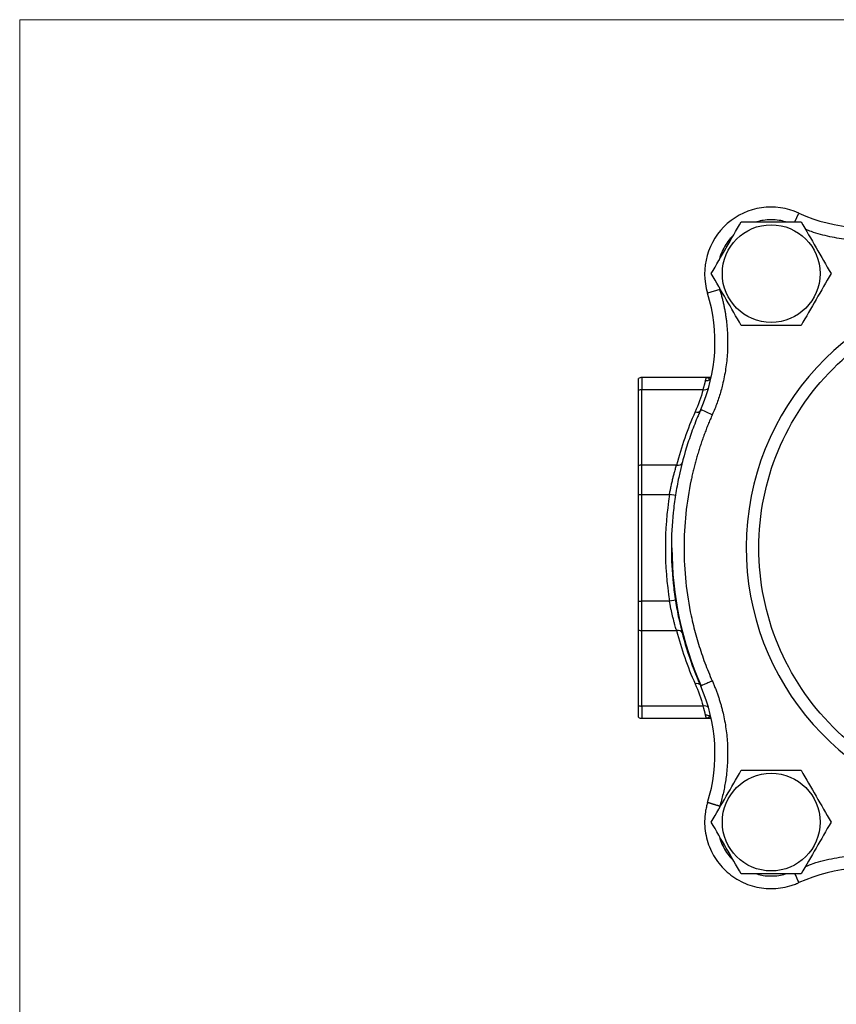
# Model space of a CAD drawing. Header units: inches. Extents: x 0 to 22, y 0 to 17.
# Tile 5 of 13: x 0 to 3.9, y 12.3 to 17. Entities that reach past the tile are written whole.
import ezdxf

# ---------------------------------------------------------------- set-up
doc = ezdxf.new("R2010")
doc.units = ezdxf.units.IN
doc.header["$LTSCALE"] = 2
doc.header["$MEASUREMENT"] = 0
doc.linetypes.add('SLD-Solid', pattern=[0])
doc.layers.add('SLD-DEFPOINTS', color=7, linetype='Continuous')

# ---------------------------------------------------------------- blocks, each defined once
blk = doc.blocks.new('Block2')
at = {"color": 7, "linetype": 'SLD-Solid', "lineweight": 18}
for p in [(22.0002, 17.0002), (0.0002, 0.0002)]:
    blk.add_line(p, (0.0002, 17.0002), dxfattribs=at)

msp = doc.modelspace()

# ---------------------------------------------------------------- linework, layer by layer
for p, q in [((3.6697, 16.0434), (3.6883, 16.0842)), ((3.3138, 15.7225), (3.2565, 15.7048)), ((3.3114, 15.7329), (3.3138, 15.7225)), ((2.929, 15.2448), (2.929, 15.3012)), ((2.945, 15.3057), (2.945, 15.248)), ((3.2503, 15.3057), (2.945, 15.3057)), ((2.929, 14.8875), (2.929, 15.2448)), ((2.945, 14.8907), (2.945, 15.248)), ((2.945, 15.248), (3.2351, 15.248)), ((3.2786, 15.1292), (3.2238, 15.1535)), ((2.929, 14.7514), (2.929, 14.8875)), ((2.945, 14.7514), (2.945, 14.8907)), ((3.1095, 14.8907), (2.945, 14.8907)), ((2.929, 14.246), (2.929, 14.7514)), ((2.929, 14.7514), (2.945, 14.7514)), ((2.945, 14.246), (2.945, 14.7514)), ((2.945, 14.7514), (3.0761, 14.7514)), ((3.1067, 14.7466), (3.0761, 14.7514)), ((2.929, 14.246), (2.945, 14.246)), ((2.929, 14.1099), (2.929, 14.246)), ((3.0761, 14.246), (2.945, 14.246)), ((2.945, 14.1067), (2.945, 14.246)), ((3.1067, 14.2508), (3.0761, 14.246)), ((2.929, 13.7525), (2.929, 14.1099)), ((2.945, 14.1067), (3.1095, 14.1067)), ((2.945, 13.7494), (2.945, 14.1067)), ((2.929, 13.6961), (2.929, 13.7525)), ((3.2351, 13.7494), (2.945, 13.7494)), ((2.945, 13.7494), (2.945, 13.6917)), ((2.945, 13.6917), (3.2503, 13.6917)), ((3.3138, 13.2749), (3.3115, 13.2645)), ((3.6883, 12.9176), (3.69, 12.9139))]:
    msp.add_line(p, q)
for centre in [(3.5575, 15.7977), (3.5575, 13.1997)]:
    msp.add_circle(centre, 0.2312)
for centre, radius, start, end in [((3.5575, 15.7977), 0.315, 65.4682, 197.1468), ((4.0151, 16.8002), 0.787, 245.4682, 286.5506), ((4.699, 14.4987), 1.26, 90, 342.8758), ((2.5045, 15.4728), 0.787, 336.0644, 17.1468), ((2.945, 15.2747), 0.031, 90, 121.073), ((3.2481, 15.3222), 0.0316, 267.8682, 306.9576), ((3.2881, 15.2766), 0.0293, 121.9184, 135.8831), ((3.2411, 15.278), 0.0306, 258.7629, 309.5598), ((2.9448, 15.2069), 0.0411, 89.6752, 112.5679), ((3.2056, 15.1648), 0.024, 249.8608, 326.6916), ((2.9448, 14.8496), 0.0411, 89.6752, 112.5679), ((3.1162, 14.9154), 0.0256, 254.8626, 335.5122), ((4.699, 14.4987), 1.6115, 180, 203.9019), ((2.9448, 14.1478), 0.0411, 247.4321, 270.3248), ((3.1162, 14.082), 0.0256, 24.4878, 105.1374), ((3.2056, 13.8326), 0.024, 33.3084, 110.1392), ((2.5045, 13.5246), 0.787, 342.8532, 23.9356), ((2.9448, 13.7905), 0.0411, 247.4321, 270.3248), ((3.2411, 13.7193), 0.0306, 50.4402, 101.2371), ((2.945, 13.7227), 0.031, 238.927, 270), ((3.2481, 13.6751), 0.0316, 53.0424, 92.1318), ((3.2881, 13.7207), 0.0293, 224.1169, 238.0816), ((4.0151, 12.1972), 0.787, 73.4494, 114.5318)]:
    msp.add_arc(centre, radius, start, end)
for points in [[(3.274, 15.7977), (3.2977, 15.8386), (3.3449, 15.9204), (3.3921, 16.0023), (3.4158, 16.0432)], [(3.6992, 16.0432), (3.7229, 16.0023), (3.7701, 15.9204), (3.8174, 15.8386), (3.841, 15.7977)], [(3.4158, 15.5522), (3.3921, 15.5931), (3.3449, 15.6749), (3.2977, 15.7568), (3.274, 15.7977)], [(3.841, 15.7977), (3.8174, 15.7568), (3.7701, 15.6749), (3.7229, 15.5931), (3.6992, 15.5522)], [(3.2503, 15.3057), (3.2573, 15.3057), (3.2634, 15.3022), (3.2671, 15.297)], [(3.2351, 15.248), (3.2252, 15.2119), (3.2125, 15.1765), (3.1974, 15.1423)], [(3.1974, 15.1423), (3.1613, 15.0609), (3.1319, 14.9767), (3.1095, 14.8907)], [(3.0761, 14.7514), (3.05, 14.5839), (3.05, 14.4134), (3.0761, 14.246)], [(3.1095, 14.1067), (3.1319, 14.0206), (3.1613, 13.9364), (3.1974, 13.8551)], [(3.1974, 13.8551), (3.2125, 13.8209), (3.2252, 13.7855), (3.2351, 13.7494)], [(3.2671, 13.7004), (3.2634, 13.6952), (3.2573, 13.6917), (3.2503, 13.6917)], [(3.274, 13.1997), (3.2977, 13.2406), (3.3449, 13.3224), (3.3921, 13.4043), (3.4158, 13.4452)], [(3.6992, 13.4452), (3.7229, 13.4043), (3.7701, 13.3224), (3.8174, 13.2406), (3.841, 13.1997)], [(3.4158, 12.9542), (3.3921, 12.9951), (3.3449, 13.0769), (3.2977, 13.1588), (3.274, 13.1997)], [(3.841, 13.1997), (3.8174, 13.1588), (3.7701, 13.0769), (3.7229, 12.9951), (3.6992, 12.9542)]]:
    msp.add_open_spline(points, degree=3)
for points, knots in [([(3.4158, 16.0432), (3.4629, 16.0432), (3.5102, 16.0432), (3.6049, 16.0432), (3.6521, 16.0432), (3.6992, 16.0432)], [0, 0, 0, 0, 0.5, 0.5, 1, 1, 1, 1]), ([(3.6255, 16.0432), (3.6153, 16.0457), (3.5931, 16.0513), (3.5576, 16.0534), (3.5222, 16.0513), (3.5, 16.0457), (3.4899, 16.0432)], [0, 0, 0, 0, 0.2286066, 0.5008148, 0.7731731, 1, 1, 1, 1]), ([(4.0151, 15.9532), (3.9848, 15.9541), (3.9244, 15.9559), (3.8349, 15.9715), (3.7664, 15.9885), (3.7291, 16.0037), (3.7199, 16.0074)], [0, 0, 0, 0, 0.3002835, 0.6006026, 0.9008863, 1, 1, 1, 1]), ([(3.3782, 15.9782), (3.3734, 15.9735), (3.3599, 15.9604), (3.3417, 15.9349), (3.3243, 15.9025), (3.3141, 15.8775), (3.3114, 15.8635), (3.311, 15.8618)], [0, 0, 0, 0, 0.148641, 0.411917, 0.686351, 0.960935, 1, 1, 1, 1]), ([(3.3138, 15.7225), (3.3157, 15.7165), (3.3193, 15.7045), (3.3242, 15.6863), (3.3288, 15.668), (3.3329, 15.6497), (3.3366, 15.6312), (3.3399, 15.6127), (3.3428, 15.5941), (3.3479, 15.5564), (3.3522, 15.4992), (3.3511, 15.4226), (3.3432, 15.3464), (3.3313, 15.2864), (3.3197, 15.2423), (3.311, 15.2135), (3.3013, 15.185), (3.2906, 15.1568), (3.2826, 15.1384), (3.2786, 15.1292)], [0, 0, 0, 0, 0.031052, 0.062059, 0.093037, 0.124, 0.154964, 0.185945, 0.216958, 0.248017, 0.373993, 0.500004, 0.62598, 0.75199, 0.80165, 0.851218, 0.900756, 0.95033, 1, 1, 1, 1]), ([(4.699, 13.2987), (4.3808, 13.2987), (4.0755, 13.4251), (3.6254, 13.8752), (3.499, 14.1804), (3.499, 14.8169), (3.6254, 15.1222), (4.0755, 15.5722), (4.3808, 15.6987), (4.699, 15.6987)], [0, 0, 0, 0, 0.25, 0.25, 0.5, 0.5, 0.75, 0.75, 1, 1, 1, 1]), ([(3.6992, 15.5522), (3.6521, 15.5522), (3.6049, 15.5522), (3.5102, 15.5522), (3.4629, 15.5522), (3.4158, 15.5522)], [0, 0, 0, 0, 0.5, 0.5, 1, 1, 1, 1]), ([(3.2469, 15.2907), (3.2472, 15.2917), (3.2477, 15.2938), (3.2483, 15.2964), (3.2488, 15.2988), (3.2493, 15.3009), (3.2496, 15.3026), (3.2499, 15.304), (3.2501, 15.3049), (3.2502, 15.3056), (3.2503, 15.3056), (3.2503, 15.3057)], [0, 0, 0, 0, 0.1066939, 0.214465, 0.3233254, 0.4332869, 0.5443609, 0.6565586, 0.7698908, 0.8843679, 1, 1, 1, 1]), ([(3.2703, 15.3057), (3.2684, 15.3057), (3.2623, 15.3057), (3.2552, 15.3057), (3.2503, 15.3057)], [0, 0, 0, 0, 0.2985143, 1, 1, 1, 1]), ([(3.2351, 15.248), (3.2357, 15.2499), (3.2369, 15.2536), (3.2385, 15.259), (3.24, 15.2643), (3.2415, 15.2693), (3.2428, 15.2742), (3.244, 15.2787), (3.2451, 15.283), (3.2461, 15.2871), (3.2466, 15.2895), (3.2469, 15.2907)], [0, 0, 0, 0, 0.105068, 0.211589, 0.319588, 0.429091, 0.540124, 0.652709, 0.766869, 0.882626, 1, 1, 1, 1]), ([(3.2238, 15.1535), (3.221, 15.1471), (3.2181, 15.1406), (3.2126, 15.1276), (3.2098, 15.1211), (3.2018, 15.1016), (3.1966, 15.0885), (3.1815, 15.049), (3.1721, 15.0225), (3.1461, 14.9422), (3.1316, 14.8879), (3.1141, 14.805), (3.109, 14.7771), (3.1002, 14.7215), (3.0966, 14.6937), (3.0879, 14.6102), (3.085, 14.5544), (3.085, 14.4428), (3.0879, 14.387), (3.0967, 14.3031), (3.1003, 14.2751), (3.1091, 14.2192), (3.1143, 14.1915), (3.1434, 14.054), (3.178, 13.9473), (3.2238, 13.8439)], [0, 0, 0, 0, 0.015625, 0.015625, 0.03125, 0.03125, 0.0625, 0.0625, 0.125, 0.125, 0.25, 0.25, 0.3125, 0.3125, 0.375, 0.375, 0.5, 0.5, 0.625, 0.625, 0.6875, 0.6875, 0.75, 0.75, 1, 1, 1, 1]), ([(3.2786, 15.1292), (3.2753, 15.1215), (3.2686, 15.1061), (3.259, 15.0829), (3.2497, 15.0595), (3.2408, 15.0361), (3.2324, 15.0125), (3.2243, 14.9889), (3.2166, 14.9651), (3.2093, 14.9412), (3.2024, 14.9172), (3.1958, 14.8931), (3.1897, 14.8689), (3.1839, 14.8446), (3.1688, 14.7756), (3.1506, 14.6605), (3.1422, 14.4985), (3.1506, 14.3364), (3.17, 14.2141), (3.1888, 14.1312), (3.2004, 14.0864), (3.2134, 14.042), (3.2277, 13.9979), (3.2433, 13.9542), (3.2602, 13.9109), (3.2725, 13.8824), (3.2787, 13.8682)], [0, 0, 0, 0, 0.0194, 0.038762, 0.05809, 0.077391, 0.096669, 0.115928, 0.135175, 0.154413, 0.173647, 0.192884, 0.212127, 0.231383, 0.250655, 0.375338, 0.500039, 0.624969, 0.749916, 0.785607, 0.821257, 0.856897, 0.89256, 0.928277, 0.96408, 1, 1, 1, 1]), ([(3.0761, 14.7514), (3.0766, 14.7541), (3.0776, 14.7598), (3.0793, 14.7685), (3.0811, 14.7775), (3.083, 14.7869), (3.0851, 14.7966), (3.0873, 14.8065), (3.0896, 14.8167), (3.0927, 14.8295), (3.0965, 14.8445), (3.1005, 14.8593), (3.1039, 14.8715), (3.1068, 14.8814), (3.1086, 14.8876), (3.1095, 14.8907)], [0, 0, 0, 0, 0.053352, 0.109321, 0.16791, 0.229121, 0.292955, 0.359416, 0.428502, 0.500217, 0.625252, 0.750399, 0.834447, 0.917646, 1, 1, 1, 1]), ([(3.1095, 14.1067), (3.1089, 14.1087), (3.1074, 14.1136), (3.1047, 14.1227), (3.1013, 14.1351), (3.097, 14.1512), (3.0925, 14.1686), (3.0884, 14.1859), (3.0849, 14.2015), (3.0817, 14.2167), (3.0787, 14.2315), (3.0769, 14.2412), (3.0761, 14.246)], [0, 0, 0, 0, 0.054992, 0.132515, 0.232563, 0.35513, 0.500208, 0.608365, 0.712415, 0.812365, 0.908224, 1, 1, 1, 1]), ([(3.2787, 13.8682), (3.2715, 13.865), (3.2643, 13.8618), (3.251, 13.8559), (3.245, 13.8532), (3.2348, 13.8487), (3.2307, 13.8469), (3.2252, 13.8445), (3.2238, 13.8439), (3.2238, 13.8439)], [0, 0, 0, 0, 0.25, 0.25, 0.5, 0.5, 0.75, 0.75, 1, 1, 1, 1]), ([(3.2787, 13.8682), (3.2812, 13.8624), (3.2862, 13.8509), (3.2932, 13.8334), (3.2999, 13.8158), (3.3062, 13.7981), (3.3121, 13.7802), (3.3175, 13.7622), (3.3226, 13.7441), (3.3321, 13.7072), (3.3432, 13.651), (3.3511, 13.5748), (3.3522, 13.4982), (3.3476, 13.4372), (3.3412, 13.3921), (3.336, 13.3624), (3.3297, 13.333), (3.3224, 13.3037), (3.3167, 13.2845), (3.3138, 13.2749)], [0, 0, 0, 0, 0.031052, 0.062059, 0.093037, 0.124, 0.154965, 0.185945, 0.216958, 0.248018, 0.373994, 0.500004, 0.62598, 0.75199, 0.80165, 0.851217, 0.900756, 0.95033, 1, 1, 1, 1]), ([(3.2469, 13.7067), (3.2467, 13.7078), (3.2462, 13.7099), (3.2453, 13.7135), (3.2443, 13.7173), (3.2433, 13.7214), (3.2421, 13.7256), (3.2409, 13.73), (3.2396, 13.7346), (3.2382, 13.7394), (3.2367, 13.7443), (3.2356, 13.7477), (3.2351, 13.7494)], [0, 0, 0, 0, 0.10571, 0.210108, 0.31321, 0.41503, 0.515586, 0.614893, 0.712969, 0.809833, 0.905504, 1, 1, 1, 1]), ([(3.2503, 13.6917), (3.2503, 13.6917), (3.2502, 13.6918), (3.2501, 13.6924), (3.2499, 13.6934), (3.2496, 13.6948), (3.2493, 13.6965), (3.2488, 13.6985), (3.2483, 13.7009), (3.2477, 13.7036), (3.2472, 13.7057), (3.2469, 13.7067)], [0, 0, 0, 0, 0.115632, 0.230109, 0.343441, 0.455639, 0.566713, 0.676675, 0.785535, 0.893306, 1, 1, 1, 1]), ([(3.2503, 13.6917), (3.2552, 13.6917), (3.2627, 13.6917), (3.2692, 13.6917), (3.2715, 13.6917)], [0, 0, 0, 0, 0.659427, 1, 1, 1, 1]), ([(3.4158, 13.4452), (3.4629, 13.4452), (3.5102, 13.4452), (3.6049, 13.4452), (3.6521, 13.4452), (3.6992, 13.4452)], [0, 0, 0, 0, 0.5, 0.5, 1, 1, 1, 1]), ([(3.2565, 13.2925), (3.2563, 13.2918), (3.256, 13.291), (3.2555, 13.2891), (3.2552, 13.2882), (3.2544, 13.2854), (3.2539, 13.2836), (3.2524, 13.2781), (3.2515, 13.2745), (3.2489, 13.2634), (3.2475, 13.2561), (3.244, 13.2338), (3.2427, 13.2189), (3.2423, 13.1886), (3.2433, 13.1733), (3.2472, 13.1435), (3.2502, 13.1288), (3.2584, 13.0998), (3.2636, 13.0855), (3.2759, 13.0578), (3.283, 13.0445), (3.299, 13.0191), (3.3079, 13.007), (3.3276, 12.9839), (3.3382, 12.973), (3.3608, 12.9532), (3.3727, 12.9441), (3.398, 12.9276), (3.4114, 12.9202), (3.4388, 12.9075), (3.4528, 12.9022), (3.4816, 12.8936), (3.4965, 12.8903), (3.5415, 12.8836), (3.5715, 12.8835), (3.6166, 12.8899), (3.6315, 12.8931), (3.6532, 12.8995), (3.6604, 12.9019), (3.671, 12.9058), (3.6745, 12.9072), (3.6798, 12.9094), (3.6815, 12.9101), (3.685, 12.9116), (3.687, 12.9125), (3.6883, 12.9131)], [0, 0, 0, 0, 0.003906, 0.003906, 0.007813, 0.007813, 0.015625, 0.015625, 0.03125, 0.03125, 0.0625, 0.0625, 0.125, 0.125, 0.1875, 0.1875, 0.25, 0.25, 0.3125, 0.3125, 0.375, 0.375, 0.4375, 0.4375, 0.5, 0.5, 0.5625, 0.5625, 0.625, 0.625, 0.6875, 0.6875, 0.75, 0.75, 0.875, 0.875, 0.9375, 0.9375, 0.96875, 0.96875, 0.984375, 0.984375, 0.992187, 0.992187, 1, 1, 1, 1]), ([(3.3138, 13.2749), (3.3123, 13.2753), (3.3092, 13.2763), (3.3045, 13.2777), (3.2999, 13.2792), (3.2954, 13.2806), (3.291, 13.2819), (3.2869, 13.2832), (3.2829, 13.2844), (3.2792, 13.2855), (3.2759, 13.2866), (3.2728, 13.2875), (3.27, 13.2884), (3.2675, 13.2891), (3.2653, 13.2898), (3.2635, 13.2904), (3.2619, 13.2909), (3.2605, 13.2913), (3.2594, 13.2916), (3.2585, 13.2919), (3.2578, 13.2921), (3.2573, 13.2923), (3.2569, 13.2924), (3.2567, 13.2925), (3.2565, 13.2925), (3.2565, 13.2925), (3.2565, 13.2925)], [0, 0, 0, 0, 0.051819, 0.10399, 0.156295, 0.208514, 0.260425, 0.311811, 0.362465, 0.412193, 0.46082, 0.508188, 0.554164, 0.598635, 0.64151, 0.682722, 0.72222, 0.759976, 0.795974, 0.830215, 0.862709, 0.89348, 0.922557, 0.949975, 0.975775, 1, 1, 1, 1]), ([(3.311, 13.1356), (3.3114, 13.1339), (3.3141, 13.1202), (3.324, 13.0957), (3.3411, 13.0634), (3.3594, 13.0375), (3.3732, 13.0242), (3.3782, 13.0193)], [0, 0, 0, 0, 0.038637, 0.307671, 0.576861, 0.845934, 1, 1, 1, 1]), ([(3.7196, 12.9894), (3.732, 12.9944), (3.7757, 13.0121), (3.8551, 13.0305), (3.956, 13.0443), (4.0579, 13.0449), (4.1589, 13.0344), (4.2239, 13.0175), (4.2563, 13.0091)], [0, 0, 0, 0, 0.073466, 0.258564, 0.445015, 0.631431, 0.816546, 1, 1, 1, 1]), ([(3.6992, 12.9542), (3.6521, 12.9542), (3.6049, 12.9542), (3.5102, 12.9542), (3.4629, 12.9542), (3.4158, 12.9542)], [0, 0, 0, 0, 0.5, 0.5, 1, 1, 1, 1]), ([(3.4897, 12.9542), (3.4999, 12.9516), (3.5218, 12.9461), (3.5567, 12.9439), (3.5923, 12.946), (3.6149, 12.9515), (3.6256, 12.9542)], [0, 0, 0, 0, 0.227755, 0.49337, 0.759141, 1, 1, 1, 1]), ([(3.6697, 12.9542), (3.6708, 12.9517), (3.6752, 12.9422), (3.6814, 12.9283), (3.6872, 12.9156), (3.6879, 12.9139), (3.6883, 12.9131)], [0, 0, 0, 0, 0.104548, 0.403032, 0.701516, 1, 1, 1, 1])]:
    msp.add_open_spline(points, degree=3, knots=knots)

# ---------------------------------------------------------------- block references
at = {"layer": 'SLD-DEFPOINTS'}
msp.add_blockref('Block2', (0, 0), dxfattribs=at)

doc.saveas('drawing.dxf')
